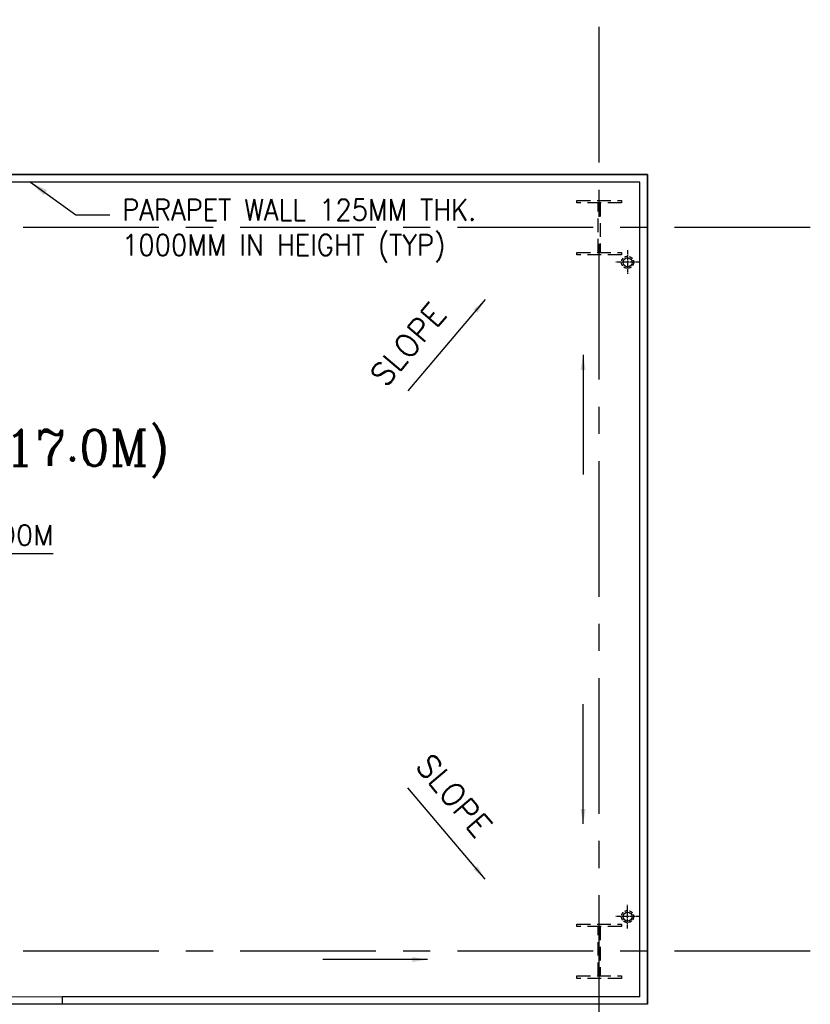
# Model space of a CAD drawing. Header units: inches. Extents: x 0 to 1564127, y -23460 to 23144100.
# Tile 107 of 215: x 427107 to 440214, y 147845 to 164174. Entities that reach past the tile are written whole.
import ezdxf
from ezdxf.enums import TextEntityAlignment as Align

# ---------------------------------------------------------------- set-up
doc = ezdxf.new("R2010")
doc.units = ezdxf.units.IN
doc.header["$LTSCALE"] = 1800
doc.header["$MEASUREMENT"] = 0
for name, pattern in [('CENTER', [2, 1.25, -0.25, 0.25, -0.25]), ('CENTER2', [1.125, 0.75, -0.125, 0.125, -0.125]), ('HIDDEN2', [0.1875, 0.125, -0.0625])]:
    doc.linetypes.add(name, pattern=pattern)
doc.layers.get('0').update_dxf_attribs({"color": 253, "lineweight": 9})
for name, color, linetype in [('1', 7, 'Continuous'), ('COL', 1, 'Continuous'), ('GRID', 251, 'CENTER'), ('RAIN WATER', 6, 'Continuous'), ('TEXT', 3, 'Continuous'), ('WALL', 6, 'Continuous')]:
    doc.layers.add(name, color=color, linetype=linetype)
for name, color, linetype, lineweight in [('A-CUT OUT', 3, 'Continuous', 30), ('ARROW', 3, 'Continuous', 13), ('CONCRETE', 145, 'Continuous', 18), ('CTEXT2', 3, 'Continuous', 25)]:
    doc.layers.add(name, color=color, linetype=linetype, lineweight=lineweight)
doc.styles.add('ROAMNS', font='ROMANS.shx')
doc.styles.add('ROMANC', font='ROMANC.SHX')
doc.styles.add('ROMANS', font='romans.shx')
doc.styles.add('SIMPLEX-25', font='simplex.shx')
doc.styles.get("Standard").update_dxf_attribs({"font": 'arial.ttf'})
doc.dimstyles.new('MAIN', dxfattribs={"dimtxt": 350, "dimasz": 250, "dimexe": 20, "dimexo": 20, "dimgap": 100, "dimtad": 1, "dimdec": 0, "dimzin": 0, "dimdsep": 46, "dimtxsty": 'ROMANS', "dimcen": 0.09, "dimclrd": 256, "dimclre": 9, "dimclrt": 256, "dimadec": 0, "dimazin": 0, "dimtfac": 1, "dimtdec": 0, "dimtofl": 0, "dimtmove": 0, "dimatfit": 3, "dimfxl": 0.18, "dimtolj": 1, "dimtzin": 0, "dimarcsym": 0})
doc.dimstyles.new('SET.DIM.', dxfattribs={"dimtxt": 375, "dimasz": 300, "dimexe": 50, "dimexo": 100, "dimgap": 100, "dimtad": 1, "dimdec": 0, "dimzin": 0, "dimdsep": 46, "dimtxsty": 'Standard', "dimcen": 0.09, "dimclrt": 2, "dimadec": 0, "dimazin": 0, "dimtfac": 1, "dimtdec": 0, "dimtofl": 0, "dimtmove": 2, "dimatfit": 3, "dimfxl": 0.18, "dimtolj": 1, "dimtzin": 0, "dimarcsym": 0})

# ---------------------------------------------------------------- blocks, each defined once
blk = doc.blocks.new('PL-FFL2')
at = {"layer": 'A-CUT OUT'}
h = blk.add_hatch(color=7, dxfattribs=at)
h.paths.add_polyline_path([(3.09, 1.96, 0.414214), (1.09, -0.04), (3.09, -0.04)])
h.paths.add_polyline_path([(5.09, -0.04), (3.09, -0.04), (3.09, -2.04, 0.414214)])
at = {"color": 1, "linetype": 'Continuous'}
for p, q in [((3.09, 2.74), (3.09, -2.74)), ((29.24, 0), (4.78, 0)), ((4.78, 0), (5.09, 0)), ((0.31, -0.04), (5.09, -0.04))]:
    blk.add_line(p, q, dxfattribs=at)
blk.add_circle((3.09, -0.04), 2, dxfattribs=at)
at = {"color": 4, "linetype": 'Continuous'}
blk.add_attdef('EL(+)', text='', height=2.75, dxfattribs=at).set_placement((18.98, 2.4), align=Align.MIDDLE)
at = {"color": 3, "linetype": 'Continuous'}
blk.add_attdef('XXX', text='', height=2.5, dxfattribs=at).set_placement((18.44, -3.52), align=Align.MIDDLE)

msp = doc.modelspace()

# ---------------------------------------------------------------- linework, layer by layer
at = {"layer": 'COL', "linetype": 'HIDDEN2'}
for points in [[(436343.7, 161175.31), (437083.7, 161175.31), (437083.7, 161135.31), (436343.7, 161135.31)], [(436699.7, 161135.31), (436727.7, 161135.31), (436727.7, 160315.31), (436699.7, 160315.31)], [(436343.7, 160315.31), (437083.7, 160315.31), (437083.7, 160275.31), (436343.7, 160275.31)], [(436343.7, 149175.31), (437083.7, 149175.31), (437083.7, 149135.31), (436343.7, 149135.31)], [(436699.7, 149135.31), (436727.7, 149135.31), (436727.7, 148315.31), (436699.7, 148315.31)], [(436343.7, 148315.31), (437083.7, 148315.31), (437083.7, 148275.31), (436343.7, 148275.31)]]:
    msp.add_lwpolyline(points, close=True, dxfattribs=at)
at = {"layer": 'CONCRETE'}
for p, q in [((427813.7, 147970.31), (426613.7, 147970.31)), ((427813.7, 147845.31), (426613.7, 147845.31))]:
    msp.add_line(p, q, dxfattribs=at)
at = {"layer": 'GRID'}
for p, q in [((436713.7, 86204.51), (436713.7, 164173.79)), ((440213.7, 160725.31), (396913.7, 160725.31)), ((440213.7, 148725.31), (396913.7, 148725.31))]:
    msp.add_line(p, q, dxfattribs=at)
at = {"layer": 'RAIN WATER', "linetype": 'CENTER2', "ltscale": 0.05}
for p, q in [((437183.86, 160350.31), (437183.86, 159950.31)), ((437383.86, 160150.31), (436983.86, 160150.31)), ((437183.86, 149100.31), (437183.86, 149500.31)), ((437383.86, 149300.31), (436983.86, 149300.31))]:
    msp.add_line(p, q, dxfattribs=at)
at = {"layer": 'RAIN WATER', "linetype": 'HIDDEN2', "ltscale": 0.25}
for centre in [(437183.86, 160150.31), (437183.86, 149300.31)]:
    msp.add_circle(centre, 100, dxfattribs=at)
at = {"layer": 'RAIN WATER', "ltscale": 0.25}
for centre in [(437183.86, 160150.31), (437183.86, 149300.31)]:
    msp.add_circle(centre, 75, dxfattribs=at)
at = {"layer": 'WALL'}
for p, q in [((437513.7, 161605.31), (414913.7, 161605.31)), ((437513.7, 147845.31), (437513.7, 161605.31)), ((437388.7, 161480.31), (415038.7, 161480.31)), ((437388.7, 147970.31), (437388.7, 161480.31)), ((427813.7, 147970.31), (427813.7, 147845.31)), ((437388.7, 147970.31), (427813.7, 147970.31)), ((437513.7, 147845.31), (427813.7, 147845.31))]:
    msp.add_line(p, q, dxfattribs=at)
msp.add_lwpolyline([(414913.7, 152742.31), (414913.7, 161605.31), (437513.7, 161605.31), (437513.7, 147845.31), (414913.7, 147845.31), (414913.7, 150742.31)], dxfattribs=at)

# ---------------------------------------------------------------- block references
at = {"layer": '1'}
ref = msp.add_blockref('PL-FFL2', (424155.04, 155314.39), dxfattribs=dict(at, xscale=120, yscale=120, zscale=120))
ref.add_attrib('XXX', 'TOC', dxfattribs={"layer": '0', "color": 3, "linetype": 'Continuous', "height": 300, "style": 'SIMPLEX-25'}).set_placement((425777.51, 155033.96), align=Align.MIDDLE)
ref.add_attrib('EL(+)', 'EL(+)17.00M', dxfattribs={"layer": '0', "color": 4, "linetype": 'Continuous', "height": 330, "style": 'SIMPLEX-25'}).set_placement((426226.14, 155602.04), align=Align.MIDDLE)

# ---------------------------------------------------------------- texts
at = {"layer": 'CTEXT2', "style": 'ROMANS'}
for rotation, p in [(49.78009, (433175.26, 158062.48)), (310.21991, (433650.98, 151790.43))]:
    msp.add_text('SLOPE', height=375, rotation=rotation, dxfattribs=at).set_placement(p)
at = {"layer": 'TEXT', "style": 'ROMANC'}
msp.add_text('(ROOF AT 17.0M)', height=600, dxfattribs=at).set_placement((422454.54, 156773.49))
at = {"layer": 'TEXT', "insert": (428804.38, 161196.19, 0), "char_height": 350, "width": 7271.9164, "attachment_point": 1, "style": 'ROAMNS'}
msp.add_mtext('{\\W0.9;PARAPET WALL 125MM THK. \\P1000MM IN HEIGHT (TYP)}', dxfattribs=at)

# ---------------------------------------------------------------- leaders
at = {"layer": 'ARROW'}
for points, dimstyle, override in [([(427287.05, 161480.31), (428038.79, 160937.15), (428604.08, 160937.15)], 'SET.DIM.', {"dimtad": 0}), ([(434826.24, 159532.36), (433544.32, 158016.48)], 'MAIN', {"dimtad": 0, "dimfxl": 2.5, "dimarcsym": 2}), ([(436447.83, 158614.88), (436447.83, 156629.65)], 'MAIN', {"dimtad": 0, "dimfxl": 2.5, "dimarcsym": 2}), ([(436447.83, 150835.74), (436447.83, 152820.97)], 'MAIN', {"dimtad": 0, "dimfxl": 2.5, "dimarcsym": 2}), ([(434826.24, 149918.26), (433544.32, 151434.13)], 'MAIN', {"dimtad": 0, "dimfxl": 2.5, "dimarcsym": 2}), ([(433866.32, 148587.29), (432131.22, 148587.29)], 'MAIN', {"dimtad": 0, "dimfxl": 2.5, "dimarcsym": 2})]:
    msp.add_leader(points, dimstyle=dimstyle, override=override, dxfattribs=at)

doc.saveas('drawing.dxf')
